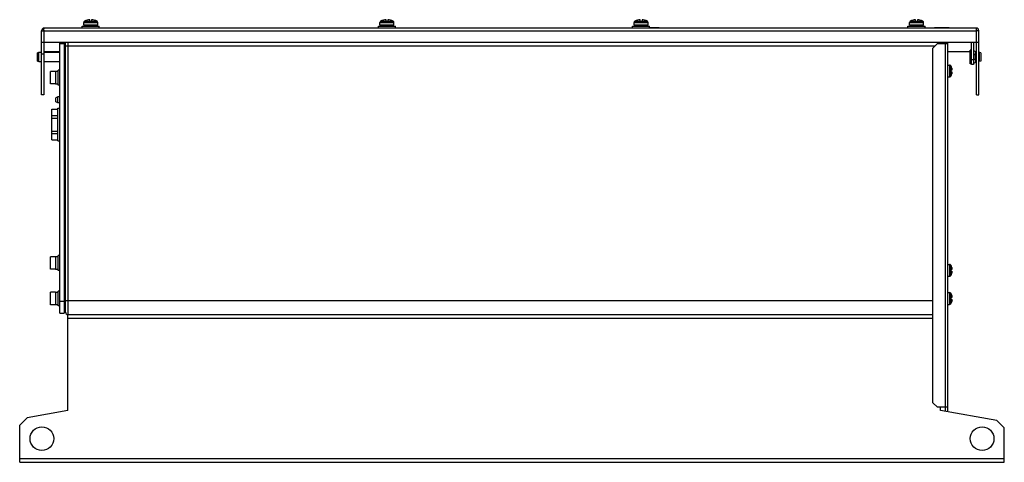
# Model space of a CAD drawing. Header units: millimetres. Extents: x 95 to 760, y 445 to 744.
import ezdxf

# ---------------------------------------------------------------- set-up
doc = ezdxf.new("R2010")
doc.units = ezdxf.units.MM
doc.header["$LTSCALE"] = 77.495486
doc.layers.get('0').update_dxf_attribs({"linetype": 'CONTINUOUS'})

msp = doc.modelspace()

# ---------------------------------------------------------------- linework, layer by layer
at = {"color": 7, "linetype": 'Continuous'}
for p, q in [((741.08, 738.29), (111.68, 738.29)), ((137.33, 738.29), (137.33, 739.69)), ((137.33, 739.69), (148.83, 739.69)), ((138.33, 740.29), (138.33, 741.99)), ((138.33, 741.99), (147.83, 741.99)), ((147.83, 740.29), (138.33, 740.29)), ((138.93, 739.69), (138.93, 740.29)), ((140.73, 743.66), (140.73, 743.65)), ((142.48, 742.89), (142.48, 743.96)), ((142.48, 742.89), (143.68, 742.89)), ((142.83, 739.69), (142.83, 740.29)), ((142.83, 740.09), (143.33, 740.09)), ((143.03, 742.85), (143.08, 742.85)), ((143.33, 740.29), (143.33, 739.69)), ((143.68, 743.96), (143.68, 742.89)), ((145.43, 743.65), (145.43, 743.66)), ((147.23, 740.29), (147.23, 739.69)), ((147.83, 740.29), (147.83, 741.99)), ((148.83, 738.29), (148.83, 739.69)), ((337.33, 738.29), (337.33, 739.69)), ((337.33, 739.69), (348.83, 739.69)), ((338.33, 740.29), (338.33, 741.99)), ((338.33, 741.99), (347.83, 741.99)), ((347.83, 740.29), (338.33, 740.29)), ((338.93, 739.69), (338.93, 740.29)), ((340.73, 743.66), (340.73, 743.65)), ((342.48, 742.89), (342.48, 743.96)), ((342.48, 742.89), (343.68, 742.89)), ((342.83, 739.69), (342.83, 740.29)), ((342.83, 740.09), (343.33, 740.09)), ((343.03, 742.85), (343.08, 742.85)), ((343.33, 740.29), (343.33, 739.69)), ((343.68, 743.96), (343.68, 742.89)), ((345.43, 743.65), (345.43, 743.66)), ((347.23, 740.29), (347.23, 739.69)), ((347.83, 740.29), (347.83, 741.99)), ((348.83, 738.29), (348.83, 739.69)), ((370.88, 738.49), (370.88, 738.29)), ((370.88, 738.49), (423.88, 738.49)), ((393.38, 738.49), (393.38, 738.29)), ((393.88, 738.29), (393.88, 738.49)), ((413.38, 738.49), (413.38, 738.29)), ((413.88, 738.29), (413.88, 738.49)), ((423.88, 738.49), (423.88, 738.29)), ((508.88, 738.49), (508.88, 738.29)), ((509.03, 738.49), (508.88, 738.49)), ((509.03, 738.29), (509.03, 739.69)), ((509.03, 739.69), (520.53, 739.69)), ((510.03, 740.29), (510.03, 741.99)), ((510.03, 741.99), (519.53, 741.99)), ((519.53, 740.29), (510.03, 740.29)), ((510.63, 739.69), (510.63, 740.29)), ((512.43, 743.66), (512.43, 743.65)), ((514.18, 742.89), (514.18, 743.96)), ((514.18, 742.89), (515.38, 742.89)), ((514.53, 739.69), (514.53, 740.29)), ((514.53, 740.09), (515.03, 740.09)), ((514.73, 742.85), (514.78, 742.85)), ((515.03, 740.29), (515.03, 739.69)), ((515.38, 743.96), (515.38, 742.89)), ((517.13, 743.65), (517.13, 743.66)), ((518.93, 740.29), (518.93, 739.69)), ((519.53, 740.29), (519.53, 741.99)), ((520.53, 738.29), (520.53, 739.69)), ((526.88, 738.49), (520.53, 738.49)), ((526.88, 738.49), (526.88, 738.29)), ((695.03, 739.69), (706.53, 739.69)), ((695.03, 738.29), (695.03, 739.69)), ((696.03, 741.99), (705.53, 741.99)), ((696.03, 740.29), (696.03, 741.99)), ((705.53, 740.29), (696.03, 740.29)), ((696.63, 739.69), (696.63, 740.29)), ((698.43, 743.66), (698.43, 743.65)), ((700.18, 742.89), (700.18, 743.96)), ((700.18, 742.89), (701.38, 742.89)), ((700.53, 739.69), (700.53, 740.29)), ((700.53, 740.09), (701.03, 740.09)), ((700.73, 742.85), (700.78, 742.85)), ((701.03, 740.29), (701.03, 739.69)), ((701.38, 743.96), (701.38, 742.89)), ((703.13, 743.65), (703.13, 743.66)), ((704.93, 740.29), (704.93, 739.69)), ((705.53, 740.29), (705.53, 741.99)), ((706.53, 738.29), (706.53, 739.69)), ((722.88, 738.49), (712.88, 738.49)), ((712.88, 738.49), (712.88, 738.29)), ((713.88, 738.59), (721.88, 738.59)), ((713.88, 738.59), (713.88, 738.49)), ((721.88, 738.59), (721.88, 738.49)), ((722.88, 738.49), (722.88, 738.29)), ((109.88, 693.29), (109.88, 736.49)), ((109.88, 736.49), (741.38, 736.49)), ((111.38, 736.49), (111.38, 693.29)), ((742.88, 736.49), (741.38, 736.49)), ((741.38, 693.29), (741.38, 736.49)), ((742.88, 693.29), (742.88, 736.49)), ((109.88, 728.79), (742.88, 728.79)), ((122.08, 545.59), (122.08, 728.79)), ((122.08, 727.79), (125.08, 727.79)), ((125.08, 728.79), (125.08, 545.59)), ((126.08, 546.39), (126.08, 728.79)), ((126.08, 726.29), (713.38, 726.29)), ((127.88, 544.71), (127.88, 728.79)), ((714.88, 727.79), (711.88, 724.79)), ((714.88, 727.79), (721.88, 727.79)), ((716.98, 728.79), (716.98, 727.79)), ((718.78, 727.79), (718.78, 728.79)), ((720.08, 727.79), (720.08, 482.09)), ((720.38, 727.79), (720.38, 728.79)), ((721.88, 479.05), (721.88, 728.79)), ((737.88, 713.79), (737.88, 728.79)), ((739.38, 728.79), (739.38, 713.79)), ((107.08, 721.56), (108.08, 721.96)), ((107.08, 716.02), (107.08, 721.56)), ((108.08, 715.62), (108.08, 721.96)), ((108.08, 721.96), (109.88, 721.96)), ((111.38, 720.69), (109.88, 720.69)), ((122.08, 722.29), (111.38, 722.29)), ((111.38, 721.96), (122.08, 721.96)), ((125.08, 723.44), (126.08, 723.44)), ((711.88, 485.09), (711.88, 724.79)), ((737.08, 722.29), (721.88, 722.29)), ((737.88, 723.44), (737.08, 723.44)), ((737.08, 714.14), (737.08, 723.44)), ((740.33, 720.27), (739.38, 721.14)), ((740.33, 720.27), (740.33, 717.32)), ((741.38, 722.29), (740.59, 722.29)), ((740.59, 722.08), (740.59, 719.95)), ((741.38, 721.96), (740.59, 721.96)), ((743.08, 721.96), (742.88, 721.96)), ((744.28, 721.66), (743.08, 721.96)), ((743.08, 721.96), (743.08, 715.62)), ((744.28, 721.66), (744.28, 715.92)), ((107.08, 716.02), (108.08, 715.62)), ((108.08, 715.62), (109.88, 715.62)), ((111.38, 715.62), (122.08, 715.62)), ((125.08, 714.14), (126.08, 714.14)), ((721.88, 713.29), (723.09, 713.29)), ((723.09, 713.29), (723.09, 705.29)), ((723.92, 712.84), (723.92, 709.89)), ((737.88, 714.14), (737.08, 714.14)), ((739.38, 716.79), (737.88, 716.79)), ((739.38, 713.79), (737.88, 713.79)), ((740.33, 717.32), (739.38, 716.45)), ((740.59, 717.63), (740.59, 715.51)), ((741.38, 715.62), (740.59, 715.62)), ((743.08, 715.62), (742.88, 715.62)), ((744.28, 715.92), (743.08, 715.62)), ((115.78, 700.54), (115.78, 709.04)), ((119.28, 709.04), (115.78, 709.04)), ((119.28, 709.04), (119.28, 700.54)), ((121.08, 708.94), (119.28, 708.94)), ((121.08, 699.79), (121.08, 709.79)), ((122.08, 709.79), (121.08, 709.79)), ((125.08, 709.94), (126.08, 709.94)), ((721.88, 705.29), (723.09, 705.29)), ((724.74, 709.89), (723.88, 709.89)), ((723.88, 709.89), (723.88, 708.69)), ((723.88, 708.69), (724.74, 708.69)), ((723.92, 705.75), (723.92, 708.69)), ((724.66, 711.29), (724.7, 711.15)), ((724.82, 710.31), (724.66, 710.31)), ((724.66, 708.27), (724.82, 708.27)), ((724.7, 707.44), (724.66, 707.29)), ((724.74, 708.18), (724.67, 708.18)), ((724.74, 710.4), (724.68, 710.4)), ((724.7, 711.15), (724.74, 710.99)), ((724.7, 708.14), (724.74, 708.18)), ((724.74, 707.59), (724.7, 707.44)), ((119.28, 700.54), (115.78, 700.54)), ((119.28, 700.65), (121.08, 700.65)), ((122.08, 699.79), (121.08, 699.79)), ((125.08, 699.64), (126.08, 699.64)), ((111.38, 693.29), (109.88, 693.29)), ((120.79, 691.79), (119.58, 691.2)), ((120.79, 687.79), (120.79, 691.79)), ((122.08, 691.79), (120.79, 691.79)), ((126.08, 691.79), (125.08, 691.79)), ((741.38, 693.29), (742.88, 693.29)), ((119.58, 688.38), (119.58, 691.2)), ((120.79, 687.79), (119.58, 688.38)), ((122.08, 687.79), (120.79, 687.79)), ((126.08, 687.79), (125.08, 687.79)), ((116.88, 662.69), (116.88, 683.5)), ((116.88, 683.5), (120.88, 683.5)), ((116.88, 679.14), (120.88, 679.14)), ((120.88, 662.09), (120.88, 684.09)), ((120.88, 684.09), (122.08, 684.09)), ((126.08, 684.09), (125.08, 684.09)), ((125.08, 682.96), (126.08, 682.96)), ((116.88, 677.45), (120.88, 677.45)), ((126.08, 674.23), (125.08, 674.23)), ((125.08, 671.96), (126.08, 671.96)), ((116.88, 668.74), (120.88, 668.74)), ((116.88, 667.04), (120.88, 667.04)), ((116.88, 662.69), (120.88, 662.69)), ((120.88, 662.09), (122.08, 662.09)), ((126.08, 663.23), (125.08, 663.23)), ((125.08, 662.09), (126.08, 662.09)), ((115.78, 575.34), (115.78, 583.84)), ((119.28, 583.84), (115.78, 583.84)), ((119.28, 583.84), (119.28, 575.34)), ((121.08, 583.74), (119.28, 583.74)), ((121.08, 574.59), (121.08, 584.59)), ((122.08, 584.59), (121.08, 584.59)), ((125.08, 584.74), (126.08, 584.74)), ((721.88, 578.59), (723.09, 578.59)), ((723.09, 578.59), (723.09, 570.59)), ((119.28, 575.34), (115.78, 575.34)), ((119.28, 575.45), (121.08, 575.45)), ((122.08, 574.59), (121.08, 574.59)), ((125.08, 574.44), (126.08, 574.44)), ((724.74, 575.19), (723.88, 575.19)), ((723.88, 575.19), (723.88, 573.99)), ((723.88, 573.99), (724.74, 573.99)), ((723.92, 578.14), (723.92, 575.19)), ((723.92, 571.05), (723.92, 573.99)), ((724.66, 576.59), (724.7, 576.45)), ((724.82, 575.61), (724.66, 575.61)), ((724.66, 573.57), (724.82, 573.57)), ((724.7, 572.74), (724.66, 572.59)), ((724.74, 573.48), (724.67, 573.48)), ((724.74, 575.7), (724.68, 575.7)), ((724.7, 576.45), (724.74, 576.29)), ((724.7, 573.44), (724.74, 573.48)), ((724.74, 572.89), (724.7, 572.74)), ((721.88, 570.59), (723.09, 570.59)), ((115.78, 551.34), (115.78, 559.84)), ((119.28, 559.84), (115.78, 559.84)), ((119.28, 559.84), (119.28, 551.34)), ((121.08, 559.74), (119.28, 559.74)), ((121.08, 550.59), (121.08, 560.59)), ((122.08, 560.59), (121.08, 560.59)), ((125.08, 560.74), (126.08, 560.74)), ((721.88, 559.59), (723.09, 559.59)), ((723.09, 559.59), (723.09, 551.59)), ((723.92, 559.14), (723.92, 556.19)), ((125.08, 553.59), (122.08, 553.59)), ((711.88, 554.09), (126.08, 554.09)), ((724.74, 556.19), (723.88, 556.19)), ((723.88, 556.19), (723.88, 554.99)), ((723.88, 554.99), (724.74, 554.99)), ((723.92, 552.05), (723.92, 554.99)), ((724.66, 557.59), (724.7, 557.45)), ((724.82, 556.61), (724.66, 556.61)), ((724.66, 554.57), (724.82, 554.57)), ((724.7, 553.74), (724.66, 553.59)), ((724.74, 554.48), (724.67, 554.48)), ((724.74, 556.7), (724.68, 556.7)), ((724.7, 557.45), (724.74, 557.29)), ((724.7, 554.44), (724.74, 554.48)), ((724.74, 553.89), (724.7, 553.74)), ((119.28, 551.34), (115.78, 551.34)), ((119.28, 551.45), (121.08, 551.45)), ((122.08, 550.59), (121.08, 550.59)), ((122.08, 545.59), (125.08, 545.59)), ((125.08, 550.44), (126.08, 550.44)), ((721.88, 551.59), (723.09, 551.59)), ((127.58, 479.89), (127.58, 544.59)), ((711.88, 544.59), (127.58, 544.59)), ((127.58, 542.29), (711.88, 542.29)), ((127.58, 479.89), (100.08, 475.04)), ((711.88, 485.09), (714.88, 482.09)), ((721.88, 482.09), (714.88, 482.09)), ((717.08, 479.89), (717.08, 482.09)), ((755.08, 473.19), (717.08, 479.89)), ((720.38, 479.31), (720.38, 482.09)), ((100.08, 475.04), (95.08, 470.04)), ((760.08, 468.19), (755.08, 473.19)), ((95.08, 444.89), (95.08, 470.04)), ((760.08, 444.89), (760.08, 468.19)), ((760.08, 447.19), (95.08, 447.19)), ((95.08, 444.89), (760.08, 444.89))]:
    msp.add_line(p, q, dxfattribs=at)
for centre in [(110.08, 460.89), (745.08, 460.89)]:
    msp.add_circle(centre, 8, dxfattribs=at)
for centre, radius, start, end in [((111.68, 736.49), 1.8, 90, 180), ((139.33, 741.99), 1, 120.00025, 180), ((143.08, 735.49), 8.5, 106.04967, 119.99928), ((143.08, 735.49), 8.49, 94.05467, 106.07769), ((143.08, 735.49), 8.49, 73.92231, 85.94533), ((143.08, 735.49), 8.5, 60.00001, 73.95033), ((146.83, 741.99), 1, 0, 59.99984), ((339.33, 741.99), 1, 120.00025, 180), ((343.08, 735.49), 8.5, 106.04967, 119.99928), ((343.08, 735.49), 8.49, 94.05467, 106.07769), ((343.08, 735.49), 8.49, 73.92231, 85.94533), ((343.08, 735.49), 8.5, 60.00001, 73.95033), ((346.83, 741.99), 1, 0, 59.99984), ((511.03, 741.99), 1, 120.00025, 180), ((514.78, 735.49), 8.5, 106.04967, 119.99928), ((514.78, 735.49), 8.49, 94.05467, 106.07769), ((514.78, 735.49), 8.49, 73.92231, 85.94533), ((514.78, 735.49), 8.5, 60.00001, 73.95033), ((518.53, 741.99), 1, 0, 59.99984), ((697.03, 741.99), 1, 120.00025, 180), ((700.78, 735.49), 8.5, 106.04967, 119.99928), ((700.78, 735.49), 8.49, 94.05467, 106.07769), ((700.78, 735.49), 8.49, 73.92231, 85.94533), ((700.78, 735.49), 8.5, 60.00001, 73.95033), ((704.53, 741.99), 1, 0, 59.99984), ((741.08, 736.49), 1.8, 0, 90), ((128.14, 736.29), 16.76, 178.13879, 179.29525), ((724.95, 736.3), 16.43, 0.66973, 1.85101), ((739.98, 722.08), 0.612, 0, 171.15825), ((738.98, 718.79), 2, 312.42772, 47.57228), ((723.09, 712.29), 1, 33.05573, 90), ((718.48, 709.29), 6.5, 17.92021, 33.05573), ((739.98, 715.51), 0.612, 188.84175, 360), ((723.09, 706.29), 1, 270, 326.94427), ((718.48, 709.29), 6.5, 326.94427, 342.07979), ((725.42, 708.29), 0.754, 179.97978, 181.63199), ((720.41, 709.82), 4.49, 13.41201, 15.1906), ((720.39, 708.77), 4.51, 344.81426, 346.58391), ((720.68, 709.88), 4.21, 12.75585, 13.4083), ((720.68, 708.71), 4.22, 346.58682, 347.23849), ((721.03, 709.96), 3.85, 11.69604, 12.7676), ((721.03, 708.63), 3.85, 347.23117, 348.30301), ((721.43, 710.04), 3.45, 10.74647, 11.70061), ((721.42, 708.55), 3.45, 348.30452, 349.25737), ((721.82, 710.12), 3.05, 9.95071, 10.74431), ((721.76, 708.48), 3.11, 349.26188, 349.86694), ((721.95, 708.45), 2.92, 349.87111, 350.05652), ((723.63, 710.37), 1.22, 4.59562, 5.23119), ((723.63, 708.22), 1.22, 354.77157, 355.40687), ((724.64, 710.39), 0.21, 351.12477, 353.69006), ((724.64, 708.2), 0.21, 6.30813, 8.87751), ((723.09, 577.59), 1, 33.05573, 90), ((718.48, 574.59), 6.5, 17.92021, 33.05573), ((718.48, 574.59), 6.5, 326.94427, 342.07979), ((725.42, 573.59), 0.754, 179.97978, 181.63199), ((720.41, 575.12), 4.49, 13.41201, 15.1906), ((720.39, 574.07), 4.51, 344.81426, 346.58391), ((720.68, 575.18), 4.21, 12.75585, 13.4083), ((720.68, 574.01), 4.22, 346.58682, 347.23849), ((721.03, 575.26), 3.85, 11.69604, 12.7676), ((721.03, 573.93), 3.85, 347.23117, 348.30301), ((721.43, 575.34), 3.45, 10.74647, 11.70061), ((721.42, 573.85), 3.45, 348.30452, 349.25737), ((721.82, 575.42), 3.05, 9.95071, 10.74431), ((721.76, 573.78), 3.11, 349.26188, 349.86694), ((721.95, 573.75), 2.92, 349.87111, 350.05652), ((723.63, 575.67), 1.22, 4.59562, 5.23119), ((723.63, 573.52), 1.22, 354.77157, 355.40687), ((724.64, 575.69), 0.21, 351.12477, 353.69006), ((724.64, 573.5), 0.21, 6.30813, 8.87751), ((723.09, 571.59), 1, 270, 326.94427), ((723.09, 558.59), 1, 33.05573, 90), ((718.48, 555.59), 6.5, 17.92021, 33.05573), ((723.09, 552.59), 1, 270, 326.94427), ((718.48, 555.59), 6.5, 326.94427, 342.07979), ((725.42, 554.59), 0.754, 179.97978, 181.63199), ((720.41, 556.12), 4.49, 13.41201, 15.1906), ((720.39, 555.07), 4.51, 344.81426, 346.58391), ((720.68, 556.18), 4.21, 12.75585, 13.4083), ((720.68, 555.01), 4.22, 346.58682, 347.23849), ((721.03, 556.26), 3.85, 11.69604, 12.7676), ((721.03, 554.93), 3.85, 347.23117, 348.30301), ((721.43, 556.34), 3.45, 10.74647, 11.70061), ((721.42, 554.85), 3.45, 348.30452, 349.25737), ((721.82, 556.42), 3.05, 9.95071, 10.74431), ((721.76, 554.78), 3.11, 349.26188, 349.86694), ((721.95, 554.75), 2.92, 349.87111, 350.05652), ((723.63, 556.67), 1.22, 4.59562, 5.23119), ((723.63, 554.52), 1.22, 354.77157, 355.40687), ((724.64, 556.69), 0.21, 351.12477, 353.69006), ((724.64, 554.5), 0.21, 6.30813, 8.87751), ((127.88, 546.39), 1.8, 180, 263.05684)]:
    msp.add_arc(centre, radius, start, end, dxfattribs=at)
for points, knots in [([(111.38, 736.83), (111.39, 737.03), (111.41, 737.37), (111.47, 737.84), (111.53, 738.12), (111.63, 738.29), (111.68, 738.29)], [0, 0, 0, 0, 0.383483, 0.695392, 0.903773, 1, 1, 1, 1]), ([(138.83, 742.85), (138.83, 742.85), (138.84, 742.85), (138.85, 742.85), (138.88, 742.85), (138.91, 742.85), (138.96, 742.85), (139.04, 742.85), (139.16, 742.85), (139.34, 742.85), (139.55, 742.85), (139.79, 742.85), (140.07, 742.85), (140.38, 742.85), (140.71, 742.85), (141.06, 742.85), (141.43, 742.85), (141.75, 742.85), (141.98, 742.85), (142.12, 742.85), (142.22, 742.86), (142.32, 742.86), (142.42, 742.85), (142.51, 742.85), (142.58, 742.85), (142.63, 742.85), (142.68, 742.86), (142.75, 742.86), (142.81, 742.84), (142.88, 742.83), (142.95, 742.84), (143, 742.84), (143.03, 742.85)], [0, 0, 0, 0, 0.001206, 0.004825, 0.010844, 0.019249, 0.030021, 0.043133, 0.076246, 0.118267, 0.168793, 0.227343, 0.293357, 0.366202, 0.445184, 0.529552, 0.618495, 0.711181, 0.758659, 0.782618, 0.806763, 0.830977, 0.855263, 0.879704, 0.891917, 0.904144, 0.91658, 0.928813, 0.951886, 0.964099, 0.976543, 1, 1, 1, 1]), ([(143.08, 742.85), (143.09, 742.84), (143.14, 742.83), (143.21, 742.82), (143.28, 742.83), (143.35, 742.84), (143.42, 742.86), (143.52, 742.88), (143.59, 742.87), (143.64, 742.86)], [0, 0, 0, 0, 0.111905, 0.241883, 0.371571, 0.495443, 0.614452, 0.738596, 1, 1, 1, 1]), ([(143.64, 742.86), (143.67, 742.86), (143.74, 742.85), (143.83, 742.86), (143.92, 742.85), (144.05, 742.85), (144.2, 742.85), (144.44, 742.85), (144.74, 742.85), (145.08, 742.85), (145.41, 742.85), (145.8, 742.85), (146.24, 742.85), (146.68, 742.85), (147.01, 742.85), (147.21, 742.86), (147.3, 742.85), (147.33, 742.85)], [0, 0, 0, 0, 0.025815, 0.051193, 0.076662, 0.102022, 0.152245, 0.201881, 0.298862, 0.392199, 0.481152, 0.564986, 0.714666, 0.836412, 0.926294, 0.981416, 1, 1, 1, 1]), ([(338.83, 742.85), (338.83, 742.85), (338.84, 742.85), (338.85, 742.85), (338.88, 742.85), (338.91, 742.85), (338.96, 742.85), (339.04, 742.85), (339.16, 742.85), (339.34, 742.85), (339.55, 742.85), (339.79, 742.85), (340.07, 742.85), (340.38, 742.85), (340.71, 742.85), (341.06, 742.85), (341.43, 742.85), (341.75, 742.85), (341.98, 742.85), (342.12, 742.85), (342.22, 742.86), (342.32, 742.86), (342.42, 742.85), (342.51, 742.85), (342.58, 742.85), (342.63, 742.85), (342.68, 742.86), (342.75, 742.86), (342.81, 742.84), (342.88, 742.83), (342.95, 742.84), (343, 742.84), (343.03, 742.85)], [0, 0, 0, 0, 0.001206, 0.004825, 0.010844, 0.019249, 0.030021, 0.043133, 0.076246, 0.118267, 0.168793, 0.227343, 0.293357, 0.366202, 0.445184, 0.529552, 0.618495, 0.711181, 0.758659, 0.782618, 0.806763, 0.830977, 0.855263, 0.879704, 0.891917, 0.904144, 0.91658, 0.928813, 0.951886, 0.964099, 0.976543, 1, 1, 1, 1]), ([(343.08, 742.85), (343.09, 742.84), (343.14, 742.83), (343.21, 742.82), (343.28, 742.83), (343.35, 742.84), (343.42, 742.86), (343.52, 742.88), (343.59, 742.87), (343.64, 742.86)], [0, 0, 0, 0, 0.111905, 0.241883, 0.371571, 0.495443, 0.614452, 0.738596, 1, 1, 1, 1]), ([(343.64, 742.86), (343.67, 742.86), (343.74, 742.85), (343.83, 742.86), (343.92, 742.85), (344.05, 742.85), (344.2, 742.85), (344.44, 742.85), (344.74, 742.85), (345.08, 742.85), (345.41, 742.85), (345.8, 742.85), (346.24, 742.85), (346.68, 742.85), (347.01, 742.85), (347.21, 742.86), (347.3, 742.85), (347.33, 742.85)], [0, 0, 0, 0, 0.025815, 0.051193, 0.076662, 0.102022, 0.152245, 0.201881, 0.298862, 0.392199, 0.481152, 0.564986, 0.714666, 0.836412, 0.926294, 0.981416, 1, 1, 1, 1]), ([(510.53, 742.85), (510.53, 742.85), (510.54, 742.85), (510.55, 742.85), (510.58, 742.85), (510.61, 742.85), (510.66, 742.85), (510.74, 742.85), (510.86, 742.85), (511.04, 742.85), (511.25, 742.85), (511.49, 742.85), (511.77, 742.85), (512.08, 742.85), (512.41, 742.85), (512.76, 742.85), (513.13, 742.85), (513.45, 742.85), (513.68, 742.85), (513.82, 742.85), (513.92, 742.86), (514.02, 742.86), (514.12, 742.85), (514.21, 742.85), (514.28, 742.85), (514.33, 742.85), (514.38, 742.86), (514.45, 742.86), (514.51, 742.84), (514.58, 742.83), (514.65, 742.84), (514.7, 742.84), (514.73, 742.85)], [0, 0, 0, 0, 0.001206, 0.004825, 0.010844, 0.019249, 0.030021, 0.043133, 0.076246, 0.118267, 0.168793, 0.227343, 0.293357, 0.366202, 0.445184, 0.529552, 0.618495, 0.711181, 0.758659, 0.782618, 0.806763, 0.830977, 0.855263, 0.879704, 0.891917, 0.904144, 0.91658, 0.928813, 0.951886, 0.964099, 0.976543, 1, 1, 1, 1]), ([(514.78, 742.85), (514.79, 742.84), (514.84, 742.83), (514.91, 742.82), (514.98, 742.83), (515.05, 742.84), (515.12, 742.86), (515.22, 742.88), (515.29, 742.87), (515.34, 742.86)], [0, 0, 0, 0, 0.111905, 0.241883, 0.371571, 0.495443, 0.614452, 0.738596, 1, 1, 1, 1]), ([(515.34, 742.86), (515.37, 742.86), (515.44, 742.85), (515.53, 742.86), (515.62, 742.85), (515.75, 742.85), (515.9, 742.85), (516.14, 742.85), (516.44, 742.85), (516.78, 742.85), (517.11, 742.85), (517.5, 742.85), (517.94, 742.85), (518.38, 742.85), (518.71, 742.85), (518.91, 742.86), (519, 742.85), (519.03, 742.85)], [0, 0, 0, 0, 0.025815, 0.051193, 0.076662, 0.102022, 0.152245, 0.201881, 0.298862, 0.392199, 0.481152, 0.564986, 0.714666, 0.836412, 0.926294, 0.981416, 1, 1, 1, 1]), ([(696.53, 742.85), (696.53, 742.85), (696.54, 742.85), (696.55, 742.85), (696.58, 742.85), (696.61, 742.85), (696.66, 742.85), (696.74, 742.85), (696.86, 742.85), (697.04, 742.85), (697.25, 742.85), (697.49, 742.85), (697.77, 742.85), (698.08, 742.85), (698.41, 742.85), (698.76, 742.85), (699.13, 742.85), (699.45, 742.85), (699.68, 742.85), (699.82, 742.85), (699.92, 742.86), (700.02, 742.86), (700.12, 742.85), (700.21, 742.85), (700.28, 742.85), (700.33, 742.85), (700.38, 742.86), (700.45, 742.86), (700.51, 742.84), (700.58, 742.83), (700.65, 742.84), (700.7, 742.84), (700.73, 742.85)], [0, 0, 0, 0, 0.001206, 0.004825, 0.010844, 0.019249, 0.030021, 0.043133, 0.076246, 0.118267, 0.168793, 0.227343, 0.293357, 0.366202, 0.445184, 0.529552, 0.618495, 0.711181, 0.758659, 0.782618, 0.806763, 0.830977, 0.855263, 0.879704, 0.891917, 0.904144, 0.91658, 0.928813, 0.951886, 0.964099, 0.976543, 1, 1, 1, 1]), ([(700.78, 742.85), (700.79, 742.84), (700.84, 742.83), (700.91, 742.82), (700.98, 742.83), (701.05, 742.84), (701.12, 742.86), (701.22, 742.88), (701.29, 742.87), (701.34, 742.86)], [0, 0, 0, 0, 0.111905, 0.241883, 0.371571, 0.495443, 0.614452, 0.738596, 1, 1, 1, 1]), ([(701.34, 742.86), (701.37, 742.86), (701.44, 742.85), (701.53, 742.86), (701.62, 742.85), (701.75, 742.85), (701.9, 742.85), (702.14, 742.85), (702.44, 742.85), (702.78, 742.85), (703.11, 742.85), (703.5, 742.85), (703.94, 742.85), (704.38, 742.85), (704.71, 742.85), (704.91, 742.86), (705, 742.85), (705.03, 742.85)], [0, 0, 0, 0, 0.025815, 0.051193, 0.076662, 0.102022, 0.152245, 0.201881, 0.298862, 0.392199, 0.481152, 0.564986, 0.714666, 0.836412, 0.926294, 0.981416, 1, 1, 1, 1]), ([(741.37, 736.83), (741.36, 737.03), (741.35, 737.38), (741.28, 737.84), (741.22, 738.12), (741.13, 738.29), (741.08, 738.29)], [0, 0, 0, 0, 0.383586, 0.695436, 0.903746, 1, 1, 1, 1]), ([(724.7, 710.44), (724.69, 710.44), (724.67, 710.41), (724.66, 710.37), (724.66, 710.34), (724.66, 710.32)], [0, 0, 0, 0, 0.314054, 0.611517, 1, 1, 1, 1]), ([(724.66, 710.32), (724.66, 710.28), (724.66, 710.2), (724.68, 710.09), (724.7, 709.98), (724.73, 709.92), (724.74, 709.89)], [0, 0, 0, 0, 0.255954, 0.535966, 0.795924, 1, 1, 1, 1]), ([(724.74, 708.69), (724.73, 708.67), (724.71, 708.61), (724.68, 708.51), (724.67, 708.4), (724.66, 708.33), (724.66, 708.29)], [0, 0, 0, 0, 0.201424, 0.457028, 0.735974, 1, 1, 1, 1]), ([(724.66, 708.27), (724.66, 708.25), (724.66, 708.22), (724.67, 708.18), (724.69, 708.14), (724.7, 708.14)], [0, 0, 0, 0, 0.389023, 0.68683, 1, 1, 1, 1]), ([(724.74, 710.4), (724.74, 710.41), (724.73, 710.43), (724.71, 710.44), (724.7, 710.44)], [0, 0, 0, 0, 0.621626, 1, 1, 1, 1]), ([(724.82, 710.31), (724.82, 710.31), (724.8, 710.32), (724.77, 710.35), (724.76, 710.38), (724.74, 710.4)], [0, 0, 0, 0, 0.135226, 0.342168, 1, 1, 1, 1]), ([(724.82, 708.27), (724.82, 708.27), (724.8, 708.27), (724.77, 708.24), (724.76, 708.21), (724.74, 708.18)], [0, 0, 0, 0, 0.135167, 0.342032, 1, 1, 1, 1]), ([(724.84, 710.48), (724.84, 710.49), (724.84, 710.55), (724.83, 710.6), (724.82, 710.64)], [0, 0, 0, 0, 0.224754, 1, 1, 1, 1]), ([(724.82, 710.31), (724.82, 710.31), (724.83, 710.31), (724.84, 710.32), (724.84, 710.32)], [0, 0, 0, 0, 0.453404, 1, 1, 1, 1]), ([(724.84, 708.26), (724.84, 708.27), (724.83, 708.27), (724.82, 708.27), (724.82, 708.27)], [0, 0, 0, 0, 0.546584, 1, 1, 1, 1]), ([(724.82, 707.94), (724.83, 707.96), (724.83, 708.01), (724.84, 708.07), (724.84, 708.11)], [0, 0, 0, 0, 0.273583, 1, 1, 1, 1]), ([(724.84, 710.33), (724.84, 710.34), (724.84, 710.34), (724.84, 710.35), (724.85, 710.35)], [0, 0, 0, 0, 0.225865, 1, 1, 1, 1]), ([(724.84, 710.32), (724.84, 710.32), (724.84, 710.33), (724.84, 710.33), (724.84, 710.33)], [0, 0, 0, 0, 0.227297, 1, 1, 1, 1]), ([(724.84, 708.25), (724.84, 708.25), (724.84, 708.26), (724.84, 708.26), (724.84, 708.26)], [0, 0, 0, 0, 0.273646, 1, 1, 1, 1]), ([(724.85, 708.23), (724.85, 708.24), (724.84, 708.24), (724.84, 708.25), (724.84, 708.25)], [0, 0, 0, 0, 0.274537, 1, 1, 1, 1]), ([(724.85, 710.36), (724.85, 710.37), (724.85, 710.4), (724.85, 710.44), (724.85, 710.47)], [0, 0, 0, 0, 0.201893, 1, 1, 1, 1]), ([(724.85, 708.12), (724.85, 708.13), (724.85, 708.16), (724.85, 708.2), (724.85, 708.22)], [0, 0, 0, 0, 0.297288, 1, 1, 1, 1]), ([(724.7, 575.74), (724.69, 575.74), (724.67, 575.71), (724.66, 575.67), (724.66, 575.64), (724.66, 575.62)], [0, 0, 0, 0, 0.314054, 0.611517, 1, 1, 1, 1]), ([(724.66, 575.62), (724.66, 575.58), (724.66, 575.5), (724.68, 575.39), (724.7, 575.28), (724.73, 575.22), (724.74, 575.19)], [0, 0, 0, 0, 0.255954, 0.535966, 0.795924, 1, 1, 1, 1]), ([(724.74, 573.99), (724.73, 573.97), (724.71, 573.91), (724.68, 573.81), (724.67, 573.7), (724.66, 573.63), (724.66, 573.59)], [0, 0, 0, 0, 0.201424, 0.457028, 0.735974, 1, 1, 1, 1]), ([(724.66, 573.57), (724.66, 573.55), (724.66, 573.52), (724.67, 573.48), (724.69, 573.44), (724.7, 573.44)], [0, 0, 0, 0, 0.389023, 0.68683, 1, 1, 1, 1]), ([(724.74, 575.7), (724.74, 575.71), (724.73, 575.73), (724.71, 575.74), (724.7, 575.74)], [0, 0, 0, 0, 0.621626, 1, 1, 1, 1]), ([(724.82, 575.61), (724.82, 575.61), (724.8, 575.62), (724.77, 575.65), (724.76, 575.68), (724.74, 575.7)], [0, 0, 0, 0, 0.135226, 0.342168, 1, 1, 1, 1]), ([(724.82, 573.57), (724.82, 573.57), (724.8, 573.57), (724.77, 573.54), (724.76, 573.51), (724.74, 573.48)], [0, 0, 0, 0, 0.135167, 0.342032, 1, 1, 1, 1]), ([(724.84, 575.78), (724.84, 575.79), (724.84, 575.85), (724.83, 575.9), (724.82, 575.94)], [0, 0, 0, 0, 0.224754, 1, 1, 1, 1]), ([(724.82, 575.61), (724.82, 575.61), (724.83, 575.61), (724.84, 575.62), (724.84, 575.62)], [0, 0, 0, 0, 0.453404, 1, 1, 1, 1]), ([(724.84, 573.56), (724.84, 573.57), (724.83, 573.57), (724.82, 573.57), (724.82, 573.57)], [0, 0, 0, 0, 0.546584, 1, 1, 1, 1]), ([(724.82, 573.24), (724.83, 573.26), (724.83, 573.31), (724.84, 573.37), (724.84, 573.41)], [0, 0, 0, 0, 0.273583, 1, 1, 1, 1]), ([(724.84, 575.63), (724.84, 575.64), (724.84, 575.64), (724.84, 575.65), (724.85, 575.65)], [0, 0, 0, 0, 0.225865, 1, 1, 1, 1]), ([(724.84, 575.62), (724.84, 575.62), (724.84, 575.63), (724.84, 575.63), (724.84, 575.63)], [0, 0, 0, 0, 0.227297, 1, 1, 1, 1]), ([(724.84, 573.55), (724.84, 573.55), (724.84, 573.56), (724.84, 573.56), (724.84, 573.56)], [0, 0, 0, 0, 0.273646, 1, 1, 1, 1]), ([(724.85, 573.53), (724.85, 573.54), (724.84, 573.54), (724.84, 573.55), (724.84, 573.55)], [0, 0, 0, 0, 0.274537, 1, 1, 1, 1]), ([(724.85, 575.66), (724.85, 575.67), (724.85, 575.7), (724.85, 575.74), (724.85, 575.77)], [0, 0, 0, 0, 0.201893, 1, 1, 1, 1]), ([(724.85, 573.42), (724.85, 573.43), (724.85, 573.46), (724.85, 573.5), (724.85, 573.52)], [0, 0, 0, 0, 0.297288, 1, 1, 1, 1]), ([(724.7, 556.74), (724.69, 556.74), (724.67, 556.71), (724.66, 556.67), (724.66, 556.64), (724.66, 556.62)], [0, 0, 0, 0, 0.314054, 0.611517, 1, 1, 1, 1]), ([(724.66, 556.62), (724.66, 556.58), (724.66, 556.5), (724.68, 556.39), (724.7, 556.28), (724.73, 556.22), (724.74, 556.19)], [0, 0, 0, 0, 0.255954, 0.535966, 0.795924, 1, 1, 1, 1]), ([(724.74, 554.99), (724.73, 554.97), (724.71, 554.91), (724.68, 554.81), (724.67, 554.7), (724.66, 554.63), (724.66, 554.59)], [0, 0, 0, 0, 0.201424, 0.457028, 0.735974, 1, 1, 1, 1]), ([(724.66, 554.57), (724.66, 554.55), (724.66, 554.52), (724.67, 554.48), (724.69, 554.44), (724.7, 554.44)], [0, 0, 0, 0, 0.389023, 0.68683, 1, 1, 1, 1]), ([(724.74, 556.7), (724.74, 556.71), (724.73, 556.73), (724.71, 556.74), (724.7, 556.74)], [0, 0, 0, 0, 0.621626, 1, 1, 1, 1]), ([(724.82, 556.61), (724.82, 556.61), (724.8, 556.62), (724.77, 556.65), (724.76, 556.68), (724.74, 556.7)], [0, 0, 0, 0, 0.135226, 0.342168, 1, 1, 1, 1]), ([(724.82, 554.57), (724.82, 554.57), (724.8, 554.57), (724.77, 554.54), (724.76, 554.51), (724.74, 554.48)], [0, 0, 0, 0, 0.135167, 0.342032, 1, 1, 1, 1]), ([(724.84, 556.78), (724.84, 556.79), (724.84, 556.85), (724.83, 556.9), (724.82, 556.94)], [0, 0, 0, 0, 0.224754, 1, 1, 1, 1]), ([(724.82, 556.61), (724.82, 556.61), (724.83, 556.61), (724.84, 556.62), (724.84, 556.62)], [0, 0, 0, 0, 0.453404, 1, 1, 1, 1]), ([(724.84, 554.56), (724.84, 554.57), (724.83, 554.57), (724.82, 554.57), (724.82, 554.57)], [0, 0, 0, 0, 0.546584, 1, 1, 1, 1]), ([(724.82, 554.24), (724.83, 554.26), (724.83, 554.31), (724.84, 554.37), (724.84, 554.41)], [0, 0, 0, 0, 0.273583, 1, 1, 1, 1]), ([(724.84, 556.63), (724.84, 556.64), (724.84, 556.64), (724.84, 556.65), (724.85, 556.65)], [0, 0, 0, 0, 0.225865, 1, 1, 1, 1]), ([(724.84, 556.62), (724.84, 556.62), (724.84, 556.63), (724.84, 556.63), (724.84, 556.63)], [0, 0, 0, 0, 0.227297, 1, 1, 1, 1]), ([(724.84, 554.55), (724.84, 554.55), (724.84, 554.56), (724.84, 554.56), (724.84, 554.56)], [0, 0, 0, 0, 0.273646, 1, 1, 1, 1]), ([(724.85, 554.53), (724.85, 554.54), (724.84, 554.54), (724.84, 554.55), (724.84, 554.55)], [0, 0, 0, 0, 0.274537, 1, 1, 1, 1]), ([(724.85, 556.66), (724.85, 556.67), (724.85, 556.7), (724.85, 556.74), (724.85, 556.77)], [0, 0, 0, 0, 0.201893, 1, 1, 1, 1]), ([(724.85, 554.42), (724.85, 554.43), (724.85, 554.46), (724.85, 554.5), (724.85, 554.52)], [0, 0, 0, 0, 0.297288, 1, 1, 1, 1])]:
    msp.add_open_spline(points, degree=3, knots=knots, dxfattribs=at)

doc.saveas('drawing.dxf')
